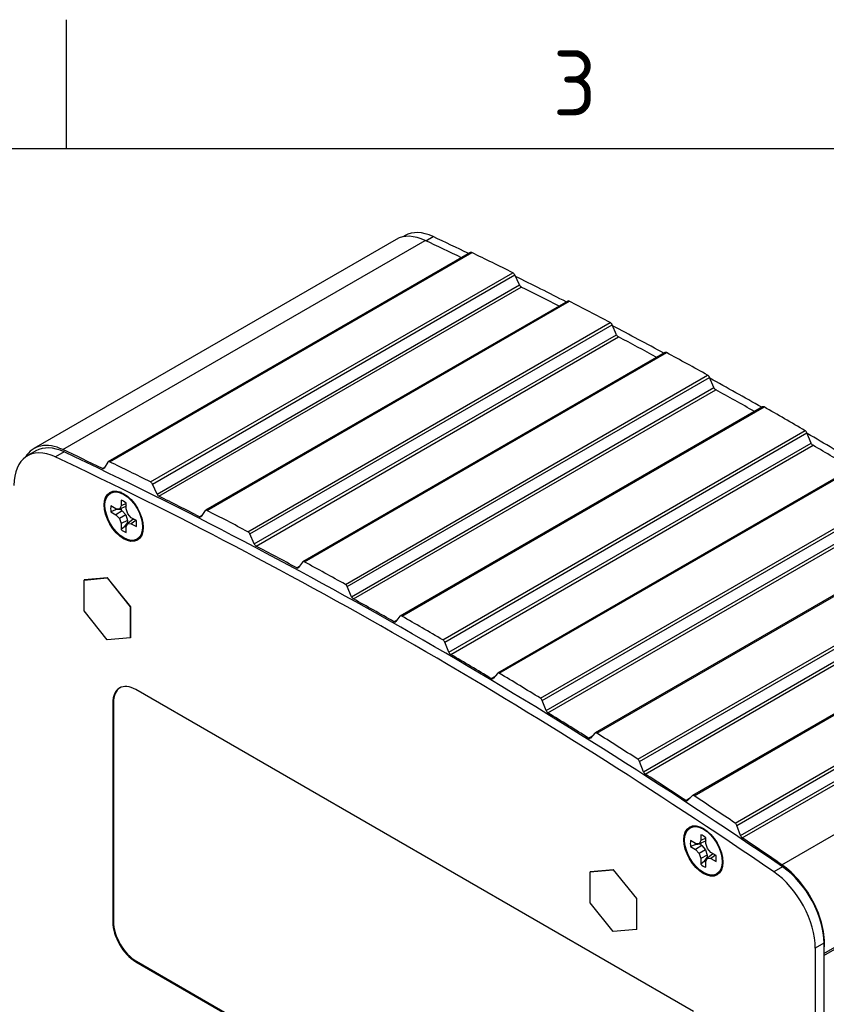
# Model space of a CAD drawing. Header units: inches. Extents: x 0 to 22, y 0 to 17.
# Tile 37 of 40: x 11 to 14.1, y 13.2 to 17. Entities that reach past the tile are written whole.
import ezdxf

# ---------------------------------------------------------------- set-up
doc = ezdxf.new("R2010")
doc.units = ezdxf.units.IN
doc.header["$MEASUREMENT"] = 0
for name, color, linetype in [('_INSIDE_FILL', 7, 'Continuous'), ('Default', 7, 'Continuous'), ('EXTRUSION_00', 7, 'Continuous'), ('PANEL__SIDE__LEF', 7, 'Continuous'), ('PANEL__SIDE__RIG', 7, 'Continuous'), ('SCREW__4-40_X_.3', 7, 'Continuous'), ('STANDOFF__PEM_BS', 7, 'Continuous')]:
    doc.layers.add(name, color=color, linetype=linetype)

# ---------------------------------------------------------------- blocks, each defined once
blk = doc.blocks.new('SE4')
at = {"layer": '_INSIDE_FILL', "color": 7, "linetype": 'Continuous'}
for p, q in [((11.3876, 15.1432), (11.3864, 15.1406)), ((11.3876, 15.1432), (11.3864, 15.1406)), ((11.3681, 15.1255), (11.3715, 15.1236)), ((11.3681, 15.1255), (11.3715, 15.1236)), ((11.3681, 15.1255), (11.3715, 15.1236)), ((11.3681, 15.1255), (11.3715, 15.1236)), ((11.3681, 15.1255), (11.3715, 15.1236)), ((11.3715, 15.1236), (11.3864, 15.1078)), ((11.3715, 15.1236), (11.3864, 15.1078)), ((11.3864, 15.1078), (11.3926, 15.0871)), ((11.4147, 15.0915), (11.4176, 15.0912)), ((11.4147, 15.0915), (11.4176, 15.0912)), ((11.4147, 15.0915), (11.4176, 15.0912)), ((11.3926, 15.0871), (11.3926, 15.0772)), ((13.6147, 13.8573), (13.6135, 13.8547)), ((13.6147, 13.8573), (13.6135, 13.8547)), ((13.5952, 13.8397), (13.5986, 13.8378)), ((13.5952, 13.8397), (13.5986, 13.8378)), ((13.5952, 13.8397), (13.5986, 13.8378)), ((13.5952, 13.8397), (13.5986, 13.8378)), ((13.5952, 13.8397), (13.5986, 13.8378)), ((13.5986, 13.8378), (13.6135, 13.822)), ((13.5986, 13.8378), (13.6135, 13.822)), ((13.5986, 13.8378), (13.6135, 13.822)), ((13.6135, 13.822), (13.6197, 13.8012)), ((13.6418, 13.8057), (13.6447, 13.8054)), ((13.6418, 13.8057), (13.6447, 13.8054)), ((13.6197, 13.8012), (13.6197, 13.7914)), ((13.6197, 13.8012), (13.6197, 13.7914)), ((13.6197, 13.8012), (13.6197, 13.7914))]:
    blk.add_line(p, q, dxfattribs=at)
for centre, major_axis, start_param, end_param in [((11.4005, 15.116), (-0.0236, 0.0409), 0.862727, 1.026711), ((11.4005, 15.116), (0.0272, -0.0471), -0.994682, -0.957055), ((13.6277, 13.8302), (-0.0236, 0.0409), 0.862727, 1.043096), ((13.6277, 13.8302), (0.0272, -0.0471), -0.994682, -0.957055)]:
    blk.add_ellipse(centre, major_axis=major_axis, ratio=0.57735, start_param=start_param, end_param=end_param, dxfattribs=at)
at = {"layer": 'EXTRUSION_00', "color": 7, "linetype": 'Continuous'}
for p, q in [((12.4251, 16.1662), (11.0332, 15.3626)), ((11.1444, 15.3587), (12.5364, 16.1623)), ((12.7103, 16.1157), (11.3183, 15.3121)), ((11.3235, 15.3119), (12.7155, 16.1155)), ((11.4809, 15.2347), (12.8729, 16.0383)), ((11.4882, 15.2265), (12.8802, 16.0301)), ((12.8981, 15.9916), (12.8802, 16.0301)), ((11.5061, 15.1879), (12.8981, 15.9916)), ((11.5134, 15.1798), (12.9054, 15.9834)), ((13.0839, 15.9293), (11.6919, 15.1257)), ((11.6974, 15.1253), (13.0893, 15.929)), ((11.855, 15.0434), (13.2469, 15.8471)), ((11.8622, 15.0351), (13.2542, 15.8387)), ((13.2714, 15.8), (13.2542, 15.8387)), ((11.8795, 14.9964), (13.2714, 15.8)), ((11.8867, 14.9881), (13.2786, 15.7917)), ((13.458, 15.7318), (12.066, 14.9281)), ((12.0717, 14.9277), (13.4636, 15.7313)), ((12.2295, 14.8411), (13.6214, 15.6448)), ((12.2366, 14.8327), (13.6285, 15.6363)), ((13.6452, 15.5975), (13.6285, 15.6363)), ((12.2533, 14.7938), (13.6452, 15.5975)), ((12.2604, 14.7854), (13.6523, 15.589)), ((13.8324, 15.5233), (12.4405, 14.7196)), ((12.4463, 14.7191), (13.8383, 15.5227)), ((12.6041, 14.628), (13.9961, 15.4316)), ((12.6112, 14.6194), (14.0031, 15.423)), ((14.0191, 15.384), (14.0031, 15.423)), ((12.6272, 14.5804), (14.0191, 15.384)), ((12.6342, 14.5718), (14.0262, 15.3754)), ((11.2961, 15.2864), (11.3053, 15.2918)), ((11.3168, 15.3106), (11.3028, 15.2877)), ((14.2069, 15.304), (12.8149, 14.5003)), ((12.821, 14.4996), (14.2129, 15.3033)), ((11.5061, 15.1879), (11.4882, 15.2265)), ((12.9787, 14.404), (14.3707, 15.2076)), ((12.9857, 14.3952), (14.3776, 15.1989)), ((13.0011, 14.3562), (14.393, 15.1599)), ((13.008, 14.3475), (14.3999, 15.1511)), ((11.669, 15.1012), (11.679, 15.107)), ((11.6905, 15.1243), (11.6758, 15.1022)), ((14.5811, 15.0739), (13.1892, 14.2703)), ((13.1955, 14.2695), (14.5874, 15.0731)), ((11.8795, 14.9964), (11.8622, 15.0351)), ((13.3531, 14.1694), (14.745, 14.973)), ((13.3599, 14.1605), (14.7519, 14.9641)), ((12.0425, 14.9049), (12.0534, 14.9112)), ((12.0648, 14.9269), (12.0494, 14.9057)), ((13.3746, 14.1214), (14.7666, 14.9251)), ((13.3814, 14.1125), (14.7734, 14.9162)), ((12.2533, 14.7938), (12.2366, 14.8327)), ((14.955, 14.8334), (13.563, 14.0297)), ((13.5695, 14.0288), (14.9615, 14.8324)), ((12.4393, 14.7186), (12.4233, 14.6981)), ((13.727, 13.9242), (15.119, 14.7278)), ((13.7338, 13.9151), (15.1257, 14.7188)), ((12.4162, 14.6977), (12.4284, 14.7047)), ((13.7477, 13.8762), (15.1396, 14.6798)), ((13.7544, 13.8671), (15.1463, 14.6708)), ((12.6272, 14.5804), (12.6112, 14.6194)), ((13.906, 13.7642), (15.298, 14.5679)), ((12.7901, 14.4796), (12.8037, 14.4874)), ((12.8138, 14.4994), (12.7972, 14.4798)), ((13.0011, 14.3562), (12.9857, 14.3952)), ((13.1637, 14.2508), (13.1792, 14.2597)), ((13.1882, 14.2695), (13.171, 14.2508)), ((14.0684, 13.4235), (15.4587, 14.2261)), ((14.0684, 13.4158), (15.4511, 14.2141)), ((13.3746, 14.1214), (13.3599, 14.1605)), ((13.537, 14.0115), (13.555, 14.0219)), ((13.5622, 14.0291), (13.5443, 14.0112)), ((13.7477, 13.8762), (13.7338, 13.9151))]:
    blk.add_line(p, q, dxfattribs=at)
for centre, major_axis, start_param, end_param in [((12.5531, 15.9446), (0.128, -0.2216), 2.448605, 3.141593), ((13.9172, -1.8394), (-10.5807, 18.3263), -0.702349, -0.692988), ((12.7162, 16.1055), (0.0059, -0.0102), 2.43641, 3.141594), ((13.9172, -1.8394), (-10.6043, 18.3672), -0.715706, -0.705182), ((12.8734, 16.0283), (0.0059, -0.0102), 1.417186, 2.425887), ((12.9048, 15.9934), (0.0059, -0.0102), 4.558779, 5.565457), ((13.9172, -1.8394), (-10.5807, 18.3263), -0.727455, -0.717728), ((13.0898, 15.9191), (0.0059, -0.0102), 2.411426, 3.141586), ((13.9172, -1.8394), (-10.6043, 18.3672), -0.74069, -0.730167), ((13.2473, 15.8372), (0.0059, -0.0102), 1.392202, 2.400903), ((13.2783, 15.8016), (0.0059, -0.0102), 4.533794, 5.540473), ((13.9172, -1.8394), (-10.5807, 18.3263), -0.752554, -0.742713), ((13.4639, 15.7215), (0.0059, -0.0102), 2.386442, 3.141593), ((13.9172, -1.8394), (-10.6043, 18.3672), -0.765674, -0.755151), ((13.6216, 15.6351), (0.0059, -0.0102), 1.367217, 2.375918), ((13.6522, 15.5988), (0.0059, -0.0102), 4.50881, 5.515489), ((13.9172, -1.8394), (-10.5807, 18.3263), -0.777647, -0.767697), ((13.8383, 15.513), (0.0059, -0.0102), 2.361457, 3.141597), ((13.9172, -1.8394), (-10.6043, 18.3672), -0.790659, -0.780136), ((13.996, 15.422), (0.0059, -0.0102), 1.342233, 2.350934), ((11.1611, 15.141), (0.128, -0.2216), 2.448605, 3.449141), ((12.5252, -2.643), (-10.5807, 18.3263), -0.70316, -0.692988), ((14.0262, 15.385), (0.0059, -0.0102), 4.483826, 5.490504), ((13.9172, -1.8394), (-10.5807, 18.3263), -0.802733, -0.792681), ((11.2954, 15.2965), (-0.0059, 0.0102), 2.438433, 3.445112), ((11.3242, 15.3019), (0.0059, -0.0102), 2.43641, 3.445112), ((12.5252, -2.643), (-10.6043, 18.3672), -0.715706, -0.705182), ((11.4815, 15.2247), (0.0059, -0.0102), 1.417186, 2.425887), ((11.5129, 15.1897), (0.0059, -0.0102), 4.558779, 5.565457), ((12.5252, -2.6431), (-10.5807, 18.3263), -0.728144, -0.717728), ((11.6685, 15.1111), (-0.0059, 0.0102), 2.413449, 3.420127), ((11.6978, 15.1154), (0.0059, -0.0102), 2.411426, 3.420127), ((12.5252, -2.643), (-10.6043, 18.3672), -0.74069, -0.730167), ((11.8554, 15.0336), (0.0059, -0.0102), 1.392202, 2.400903), ((11.8864, 14.9979), (0.0059, -0.0102), 4.533794, 5.540473), ((12.5252, -2.643), (-10.5807, 18.3263), -0.753129, -0.742713), ((12.0422, 14.9147), (-0.0059, 0.0102), 2.388464, 3.395143), ((12.0719, 14.9179), (0.0059, -0.0102), 2.386442, 3.395143), ((12.5252, -2.643), (-10.6043, 18.3672), -0.765674, -0.755151), ((12.2296, 14.8314), (0.0059, -0.0102), 1.367217, 2.375918), ((12.2602, 14.7951), (0.0059, -0.0102), 4.50881, 5.515489), ((12.5252, -2.643), (-10.5807, 18.3263), -0.778113, -0.767697), ((12.4464, 14.7094), (0.0059, -0.0102), 2.361457, 3.370158), ((12.5252, -2.643), (-10.6043, 18.3672), -0.790659, -0.780136), ((12.4162, 14.7073), (-0.0059, 0.0102), 2.36348, 3.370158), ((12.6041, 14.6183), (0.0059, -0.0102), 1.342233, 2.350934), ((12.6343, 14.5814), (0.0059, -0.0102), 4.483826, 5.490504), ((12.5252, -2.6431), (-10.5807, 18.3263), -0.803097, -0.792681), ((12.8208, 14.4901), (0.0059, -0.0102), 2.336473, 3.345174), ((12.5252, -2.643), (-10.6043, 18.3672), -0.815643, -0.80512), ((12.7902, 14.4891), (-0.0059, 0.0102), 2.338495, 3.345174), ((12.9785, 14.3945), (0.0059, -0.0102), 1.317248, 2.32595), ((13.0083, 14.357), (0.0059, -0.0102), 4.458841, 5.46552), ((12.5252, -2.643), (-10.5807, 18.3263), -0.828082, -0.817666), ((13.1951, 14.2601), (0.0059, -0.0102), 2.311488, 3.32019), ((12.5252, -2.643), (-10.6043, 18.3672), -0.840628, -0.830104), ((13.1641, 14.2602), (-0.0059, 0.0102), 2.313511, 3.32019), ((13.3526, 14.16), (0.0059, -0.0102), 1.292264, 2.300965), ((13.3819, 14.1219), (0.0059, -0.0102), 4.433857, 5.440535), ((12.5252, -2.643), (-10.5807, 18.3263), -0.853066, -0.84265), ((13.5376, 14.0208), (-0.0059, 0.0102), 2.288527, 3.295205), ((13.5689, 14.0195), (0.0059, -0.0102), 2.286504, 3.295205), ((12.5252, -2.6431), (-10.6043, 18.3673), -0.86562, -0.855088), ((13.7264, 13.915), (0.0059, -0.0102), 1.264184, 2.275972), ((13.7551, 13.8763), (0.0059, -0.0102), 4.405777, 5.41555), ((12.5252, -2.643), (-10.5807, 18.3263), -0.877808, -0.867635), ((13.8893, 13.5658), (0.128, -0.2216), 0.642241, 2.263784)]:
    blk.add_ellipse(centre, major_axis=major_axis, ratio=0.57735, start_param=start_param, end_param=end_param, dxfattribs=at)
at = {"layer": 'PANEL__SIDE__LEF', "color": 7, "linetype": 'Continuous'}
for p, q in [((11.0408, 15.3536), (11.0074, 15.3343)), ((11.1487, 15.3498), (11.1153, 15.3305)), ((13.5668, 13.1998), (11.4243, 14.4367)), ((11.3387, 14.3873), (11.3359, 14.3857)), ((11.3359, 14.3857), (11.3359, 13.5447)), ((11.3387, 14.3873), (11.3387, 13.5463)), ((13.9092, 13.756), (13.8758, 13.7367)), ((11.3387, 13.5463), (11.3359, 13.5447)), ((14.0684, 13.4624), (14.035, 13.4431)), ((14.035, 13.4431), (14.035, 9.5808)), ((14.0684, 13.4624), (14.0684, 9.6001)), ((11.4271, 13.3932), (11.4243, 13.3916)), ((11.4243, 13.3916), (13.5668, 12.1546)), ((11.4271, 13.3932), (13.5696, 12.1562))]:
    blk.add_line(p, q, dxfattribs=at)
for centre, major_axis, start_param, end_param in [((11.1314, 15.1195), (0.124, -0.2148), 2.448605, 3.926991), ((11.1649, 15.1388), (0.124, -0.2148), 2.448605, 3.141594), ((12.4955, -2.6645), (-10.5768, 18.3195), -0.877808, -0.692988), ((12.529, -2.6452), (-10.5768, 18.3195), -0.877808, -0.692988), ((11.4243, 14.3347), (0.0625, -0.1083), 2.356194, 3.926991), ((11.4271, 14.3363), (0.0625, -0.1083), 3.163866, 3.926991), ((13.8597, 13.5444), (-0.124, 0.2148), 3.926991, 5.405377), ((13.8931, 13.5637), (-0.124, 0.2148), 3.926991, 5.405377), ((11.4243, 13.4937), (-0.0625, 0.1083), 0.785398, 2.356194), ((11.4271, 13.4953), (-0.0625, 0.1083), 0.785398, 2.356194)]:
    blk.add_ellipse(centre, major_axis=major_axis, ratio=0.57735, start_param=start_param, end_param=end_param, dxfattribs=at)
for centre, major_axis in [((11.3783, 15.1032), (0.0526, -0.091)), ((11.3783, 15.1032), (0.0512, -0.0886)), ((13.6054, 13.8173), (0.0526, -0.091)), ((13.6054, 13.8173), (0.0512, -0.0886))]:
    blk.add_ellipse(centre, major_axis=major_axis, ratio=0.57735, dxfattribs=at)
at = {"layer": 'PANEL__SIDE__RIG', "color": 7, "linetype": 'Continuous'}
for p, q in [((12.4588, 16.1808), (12.4502, 16.1759)), ((12.539, 16.1611), (12.5666, 16.177))]:
    blk.add_line(p, q, dxfattribs=at)
for centre, major_axis, start_param, end_param in [((12.5828, 15.966), (0.124, -0.2148), 2.448605, 3.141594), ((13.9469, -1.818), (-10.5768, 18.3195), -0.702181, -0.692988), ((13.9469, -1.818), (-10.5768, 18.3195), -0.727301, -0.714204), ((13.9469, -1.818), (-10.5768, 18.3195), -0.752414, -0.739208), ((13.9469, -1.818), (-10.5768, 18.3195), -0.777519, -0.764214), ((13.9469, -1.818), (-10.5768, 18.3195), -0.802618, -0.789222)]:
    blk.add_ellipse(centre, major_axis=major_axis, ratio=0.57735, start_param=start_param, end_param=end_param, dxfattribs=at)
at = {"layer": 'SCREW__4-40_X_.3', "color": 7, "linetype": 'Continuous'}
for p, q in [((11.3691, 15.1936), (11.3683, 15.194)), ((11.3481, 15.1313), (11.3286, 15.1426)), ((11.3619, 15.1299), (11.3481, 15.1313)), ((11.3676, 15.1426), (11.3619, 15.1299)), ((11.3864, 15.1406), (11.3619, 15.1299)), ((11.3676, 15.1651), (11.3676, 15.1426)), ((11.3876, 15.1519), (11.3676, 15.1426)), ((11.3876, 15.131), (11.3876, 15.1535)), ((11.3933, 15.1118), (11.3876, 15.131)), ((11.3462, 15.1269), (11.3286, 15.1195)), ((11.3286, 15.1195), (11.3481, 15.1082)), ((11.368, 15.129), (11.3462, 15.1269)), ((11.3715, 15.1236), (11.3481, 15.1082)), ((11.3481, 15.1082), (11.3619, 15.0937)), ((11.3864, 15.1078), (11.3619, 15.0937)), ((11.3619, 15.0937), (11.3676, 15.0745)), ((11.407, 15.0973), (11.3933, 15.1118)), ((11.4147, 15.0915), (11.3933, 15.0756)), ((11.4265, 15.086), (11.407, 15.0973)), ((11.3926, 15.0871), (11.3676, 15.0745)), ((11.3676, 15.0745), (11.3676, 15.052)), ((11.3828, 15.0635), (11.3676, 15.052)), ((11.3828, 15.0635), (11.3926, 15.0772)), ((11.3876, 15.063), (11.3933, 15.0756)), ((11.3876, 15.0405), (11.3876, 15.063)), ((11.3933, 15.0756), (11.407, 15.0742)), ((11.4251, 15.0869), (11.407, 15.0742)), ((11.407, 15.0742), (11.4265, 15.063)), ((11.452, 15.0492), (11.4521, 15.05)), ((13.5962, 13.9078), (13.5955, 13.9082)), ((13.5752, 13.8455), (13.5557, 13.8567)), ((13.5951, 13.8432), (13.5733, 13.8411)), ((13.589, 13.8441), (13.5752, 13.8455)), ((13.5947, 13.8567), (13.589, 13.8441)), ((13.6135, 13.8547), (13.589, 13.8441)), ((13.5947, 13.8792), (13.5947, 13.8567)), ((13.6147, 13.8661), (13.5947, 13.8567)), ((13.6147, 13.8452), (13.6147, 13.8677)), ((13.6204, 13.826), (13.6147, 13.8452)), ((13.5733, 13.8411), (13.5557, 13.8337)), ((13.5557, 13.8337), (13.5752, 13.8224)), ((13.5986, 13.8378), (13.5752, 13.8224)), ((13.5752, 13.8224), (13.589, 13.8079)), ((13.6135, 13.822), (13.589, 13.8079)), ((13.589, 13.8079), (13.5947, 13.7887)), ((13.6342, 13.8115), (13.6204, 13.826)), ((13.6418, 13.8057), (13.6204, 13.7897)), ((13.6536, 13.8002), (13.6342, 13.8115)), ((13.6197, 13.8012), (13.5947, 13.7887)), ((13.5947, 13.7887), (13.5947, 13.7662)), ((13.6099, 13.7777), (13.5947, 13.7662)), ((13.6099, 13.7777), (13.6197, 13.7914)), ((13.6147, 13.7771), (13.6204, 13.7897)), ((13.6147, 13.7546), (13.6147, 13.7771)), ((13.6204, 13.7897), (13.6342, 13.7884)), ((13.6522, 13.801), (13.6342, 13.7884)), ((13.6342, 13.7884), (13.6536, 13.7771)), ((13.6791, 13.7633), (13.6792, 13.7642))]:
    blk.add_line(p, q, dxfattribs=at)
for centre in [(11.3776, 15.1028), (13.6047, 13.8169)]:
    blk.add_ellipse(centre, major_axis=(0.053, -0.0918), ratio=0.57735, dxfattribs=at)
for centre, major_axis, start_param, end_param in [((11.3776, 15.1028), (-0.0353, 0.0612), 0.58404, 0.986756), ((11.3916, 15.1109), (-0.0327, 0.0566), 0.872683, 0.976269), ((11.3776, 15.1028), (-0.0353, 0.0612), 5.296429, 5.699145), ((11.3916, 15.1109), (0.0327, -0.0566), -0.976269, -0.872683), ((11.3776, 15.1028), (0.0353, -0.0612), 0.58404, 0.986756), ((11.3776, 15.1028), (0.0353, -0.0612), 5.296429, 5.699145), ((13.6047, 13.8169), (-0.0353, 0.0612), 0.58404, 0.986756), ((13.6187, 13.825), (-0.0327, 0.0566), 0.872683, 0.976269), ((13.6047, 13.8169), (-0.0353, 0.0612), 5.296429, 5.699145), ((13.6187, 13.825), (0.0327, -0.0566), -0.976269, -0.872683), ((13.6047, 13.8169), (0.0353, -0.0612), 0.58404, 0.986756), ((13.6047, 13.8169), (0.0353, -0.0612), 5.296429, 5.699145)]:
    blk.add_ellipse(centre, major_axis=major_axis, ratio=0.57735, start_param=start_param, end_param=end_param, dxfattribs=at)
at = {"layer": 'STANDOFF__PEM_BS', "color": 7, "linetype": 'Continuous'}
for p, q in [((11.2254, 14.8578), (11.3145, 14.8658)), ((11.3152, 14.8662), (11.2261, 14.8582)), ((11.3152, 14.8662), (11.3145, 14.8658)), ((11.3145, 14.8658), (11.4036, 14.755)), ((11.4043, 14.7554), (11.3152, 14.8662)), ((11.2261, 14.8582), (11.2254, 14.8578)), ((11.2254, 14.7391), (11.2254, 14.8578)), ((11.4043, 14.7554), (11.4036, 14.755)), ((11.4036, 14.755), (11.4036, 14.6362)), ((11.4043, 14.6366), (11.4043, 14.7554)), ((11.3145, 14.6282), (11.2254, 14.7391)), ((11.4036, 14.6362), (11.3145, 14.6282)), ((11.4043, 14.6366), (11.4036, 14.6362)), ((13.1699, 13.7368), (13.259, 13.7447)), ((13.1706, 13.7372), (13.1699, 13.7368)), ((13.1699, 13.618), (13.1699, 13.7368)), ((13.2597, 13.7451), (13.1706, 13.7372)), ((13.2597, 13.7451), (13.259, 13.7447)), ((13.259, 13.7447), (13.3481, 13.6339)), ((13.3488, 13.6343), (13.2597, 13.7451)), ((13.259, 13.5072), (13.1699, 13.618)), ((13.3488, 13.6343), (13.3481, 13.6339)), ((13.3481, 13.6339), (13.3481, 13.5151)), ((13.3488, 13.5155), (13.3488, 13.6343)), ((13.3481, 13.5151), (13.259, 13.5072)), ((13.3488, 13.5155), (13.3481, 13.5151))]:
    blk.add_line(p, q, dxfattribs=at)

msp = doc.modelspace()

# ---------------------------------------------------------------- linework, layer by layer
at = {"layer": 'Default', "color": 7, "linetype": 'Continuous'}
for p, q in [((11.1582, 16.5146), (11.1582, 17.0103)), ((21.5386, 16.5146), (0.5386, 16.5146))]:
    msp.add_line(p, q, dxfattribs=at)

# ---------------------------------------------------------------- block references
at = {"layer": 'Default'}
msp.add_blockref('SE4', (0, 0), dxfattribs=at)

# ---------------------------------------------------------------- texts
at = {"layer": 'Default', "insert": (13.1104, 16.7672), "char_height": 0.25, "width": 0.271409, "attachment_point": 5}
msp.add_mtext('{\\fSolid Edge ANSI|b0||i0||c0|p34;\\C7;\\H0.25;\\W1.;3}', dxfattribs=at)

doc.saveas('drawing.dxf')
